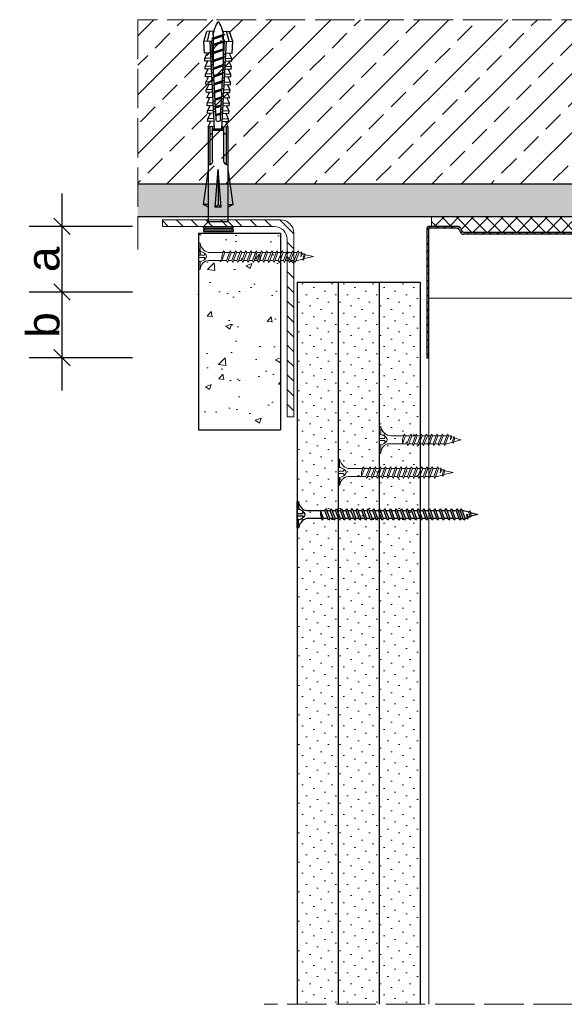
# Model space of a CAD drawing. Header units: millimetres. Extents: x 2755 to 3806, y 571 to 1066.
# Tile 2 of 7: x 2755 to 2921, y 766 to 1066. Entities that reach past the tile are written whole.
import ezdxf

# ---------------------------------------------------------------- set-up
doc = ezdxf.new("R2010")
doc.units = ezdxf.units.MM
doc.linetypes.add('ACAD_ISO02W100', pattern=[15, 12, -3])
for name, color, linetype, lineweight in [('_RIGIPS AKCESORIA', 7, 'Continuous', 18), ('_RIGIPS G-K', 7, 'Continuous', 25), ('_RIGIPS PROFIL', 7, 'Continuous', 18), ('KRESKOWANIE', 7, 'Continuous', 9), ('PRZERYWANA', 7, 'ACAD_ISO02W100', 9), ('WYMIARY', 7, 'Continuous', 25)]:
    doc.layers.add(name, color=color, linetype=linetype, lineweight=lineweight)
doc.layers.add('_Rigips_Akcesoria', color=7, linetype='Continuous')
doc.styles.get("Standard").update_dxf_attribs({"font": 'arial.ttf'})
doc.dimstyles.new('Rigips', dxfattribs={"dimtxt": 10, "dimasz": 5, "dimexe": 10, "dimexo": 5, "dimtad": 1, "dimtxsty": 'Standard', "dimblk": 'OBLIQUE', "dimcen": 2.5, "dimdle": 10, "dimadec": 0, "dimazin": 0, "dimtfac": 1, "dimtmove": 0, "dimatfit": 3, "dimldrblk": 'DOT', "dimfxl": 1, "dimarcsym": 0})

# ---------------------------------------------------------------- blocks, each defined once
blk = doc.blocks.new('UW 100 ULTRASTIL')
h = blk.add_hatch()
h.set_pattern_fill('ANSI31', color=256, scale=0.5, style=0)
h.paths.add_polyline_path([(166.82, 2.35), (89.14, 2.35, 0.286951), (88.24, 1.79), (87.91, 1.11, -0.286951), (87.01, 0.55), (78.78, 0.55, -0.414214), (78.53, 0.8), (78.53, 40), (77.98, 40), (77.98, 0.8, 0.414214), (78.78, 0), (87.35, 0, 0.286951), (88.25, 0.56), (88.58, 1.24, -0.286951), (89.48, 1.8), (166.48, 1.8, -0.286951), (167.38, 1.24), (167.71, 0.56, 0.286951), (168.61, 0), (177.18, 0, 0.414214), (177.98, 0.8), (177.98, 40), (177.43, 40), (177.43, 0.8, -0.414214), (177.18, 0.55), (168.95, 0.55, -0.286951), (168.05, 1.11), (167.72, 1.79, 0.286951)])
for p, q in [((77.98, 0.8), (77.98, 40)), ((77.98, 40), (78.53, 40)), ((78.53, 0.8), (78.53, 40)), ((177.43, 0.8), (177.43, 40)), ((177.98, 40), (177.43, 40)), ((177.98, 0.8), (177.98, 40)), ((78.78, 0.55), (87.01, 0.55)), ((78.78, 0), (87.35, 0)), ((87.91, 1.11), (88.24, 1.79)), ((88.25, 0.56), (88.58, 1.24)), ((89.14, 2.35), (166.82, 2.35)), ((89.48, 1.8), (166.48, 1.8)), ((167.71, 0.56), (167.38, 1.24)), ((168.05, 1.11), (167.72, 1.79)), ((168.61, 0), (177.18, 0)), ((168.95, 0.55), (177.18, 0.55))]:
    blk.add_line(p, q)
for centre, radius, start, end in [((78.78, 0.8), 0.8, 180, 270), ((78.78, 0.8), 0.25, 180, 270), ((87.01, 1.55), 1, 270, 334.0435), ((87.35, 1), 1, 270, 334.0435), ((89.14, 1.35), 1, 90, 154.0435), ((89.48, 0.8), 1, 90, 154.0435), ((166.48, 0.8), 1, 25.9565, 90), ((166.82, 1.35), 1, 25.9565, 90), ((168.61, 1), 1, 205.9565, 270), ((168.95, 1.55), 1, 205.9565, 270), ((177.18, 0.8), 0.8, 270, 0), ((177.18, 0.8), 0.25, 270, 0)]:
    blk.add_arc(centre, radius, start, end)
blk = doc.blocks.new('TN 25')
at = {"layer": '_RIGIPS AKCESORIA'}
for p, q in [((0, -0.84), (0, 7.16)), ((0, 7.16), (0.46, 7.16)), ((0.46, 7.16), (0.46, 4.78)), ((0.46, 4.78), (0, 4.78)), ((0, 3.5), (1.77, 3.5)), ((1.77, 3.5), (1.77, 4.2)), ((3.02, 4.46), (8.47, 4.46)), ((7.12, 4.46), (7.12, 3.18)), ((8.03, 2.01), (7.12, 4.46)), ((7.12, 3.18), (7.65, 1.53)), ((8.47, 4.46), (8.79, 5)), ((9.61, 1.51), (8.47, 4.46)), ((8.79, 5), (9.93, 2.01)), ((9, 4.46), (10.1, 4.46)), ((10.1, 4.46), (10.41, 5)), ((11.23, 1.51), (10.1, 4.46)), ((10.41, 5), (11.56, 2.01)), ((10.62, 4.46), (11.67, 4.46)), ((11.67, 4.46), (11.99, 5)), ((12.81, 1.51), (11.67, 4.46)), ((11.99, 5), (13.14, 2.01)), ((12.2, 4.46), (13.21, 4.46)), ((13.21, 4.46), (13.52, 5)), ((14.34, 1.51), (13.21, 4.46)), ((13.52, 5), (14.67, 2.01)), ((13.73, 4.46), (14.8, 4.46)), ((14.8, 4.46), (15.12, 5)), ((15.94, 1.51), (14.8, 4.46)), ((15.12, 5), (16.26, 2.01)), ((15.33, 4.46), (16.42, 4.46)), ((16.42, 4.46), (16.73, 5)), ((17.55, 1.51), (16.42, 4.46)), ((16.73, 5), (17.88, 2.01)), ((16.94, 4.46), (17.99, 4.46)), ((17.99, 4.46), (18.31, 5)), ((19.13, 1.51), (17.99, 4.46)), ((18.31, 5), (19.45, 2.01)), ((18.52, 4.46), (19.68, 4.46)), ((19.68, 4.46), (20, 5)), ((20.82, 1.51), (19.68, 4.46)), ((20, 5), (21.14, 2.01)), ((20.21, 4.46), (20.7, 4.46)), ((20.7, 4.46), (22.28, 3.98)), ((21.85, 1.83), (21.67, 3.28)), ((21.67, 3.28), (22.14, 2.4)), ((22.28, 3.98), (22.56, 4.37)), ((22.7, 2.36), (22.28, 3.98)), ((22.56, 4.37), (23.03, 2.71)), ((22.71, 3.85), (25, 3.24)), ((25, 3.24), (23.03, 2.71)), ((0, 2.83), (1.77, 2.83)), ((0.46, 1.64), (0, 1.64)), ((0.46, -0.84), (0.46, 1.64)), ((1.77, 2.83), (1.77, 2.18)), ((7.49, 2.01), (3.55, 2.01)), ((7.65, 1.53), (8.03, 2.01)), ((9.41, 2.01), (8.03, 2.01)), ((9.93, 2.01), (9.61, 1.51)), ((11.04, 2.01), (9.93, 2.01)), ((11.56, 2.01), (11.23, 1.51)), ((12.61, 2.01), (11.56, 2.01)), ((13.14, 2.01), (12.81, 1.51)), ((14.15, 2.01), (13.14, 2.01)), ((14.67, 2.01), (14.34, 1.51)), ((15.74, 2.01), (14.67, 2.01)), ((16.26, 2.01), (15.94, 1.51)), ((17.36, 2.01), (16.26, 2.01)), ((17.88, 2.01), (17.55, 1.51)), ((18.93, 2.01), (17.88, 2.01)), ((19.45, 2.01), (19.13, 1.51)), ((19.45, 2.01), (20.62, 2.01)), ((21.14, 2.01), (20.82, 1.51)), ((21.14, 2.01), (21.81, 2.12)), ((22.14, 2.4), (21.85, 1.83)), ((22.7, 2.36), (22.14, 2.4)), ((23.03, 2.71), (22.7, 2.36)), ((0, -0.84), (0.46, -0.84))]:
    blk.add_line(p, q, dxfattribs=at)
for centre, major_axis, ratio, start_param, end_param in [((3.09, 7.67), (0.17, 3.2), 0.826134, 1.773653, 3.180586), ((-0.04, 0.9), (0, 3.93), 0.848176, -0.720942, -0.151112), ((1.66, 3.18), (0, 0.895), 0.848176, -1.552777, -0.720942), ((1.66, 3.18), (0, 0.895), 0.848176, 3.862535, 4.730408), ((3.37, -1.57), (0.28, 3.57), 0.832181, 0.035984, 1.430787), ((-2.73, 15.91), (0, 14.76), 0.848176, 3.399396, 3.475072), ((0.59, 4.62), (0, 2.81), 0.848176, 3.475072, 3.862535)]:
    blk.add_ellipse(centre, major_axis=major_axis, ratio=ratio, start_param=start_param, end_param=end_param, dxfattribs=at)
blk = doc.blocks.new('TN 35')
at = {"layer": '_RIGIPS AKCESORIA'}
for p, q in [((0, -0.84), (0, 7.16)), ((0, 7.16), (0.46, 7.16)), ((0.46, 7.16), (0.46, 4.78)), ((0.46, 4.78), (0, 4.78)), ((0, 3.5), (1.77, 3.5)), ((1.77, 3.5), (1.77, 4.2)), ((3.02, 4.46), (8.47, 4.46)), ((7.12, 4.46), (7.12, 3.18)), ((8.03, 2.01), (7.12, 4.46)), ((7.12, 3.18), (7.65, 1.53)), ((8.47, 4.46), (8.79, 5)), ((9.61, 1.51), (8.47, 4.46)), ((8.79, 5), (9.93, 2.01)), ((9, 4.46), (10.1, 4.46)), ((10.1, 4.46), (10.41, 5)), ((11.23, 1.51), (10.1, 4.46)), ((10.41, 5), (11.56, 2.01)), ((10.62, 4.46), (11.67, 4.46)), ((11.67, 4.46), (11.99, 5)), ((12.81, 1.51), (11.67, 4.46)), ((11.99, 5), (13.14, 2.01)), ((12.2, 4.46), (13.21, 4.46)), ((13.21, 4.46), (13.52, 5)), ((14.34, 1.51), (13.21, 4.46)), ((13.52, 5), (14.67, 2.01)), ((13.73, 4.46), (14.8, 4.46)), ((14.8, 4.46), (15.12, 5)), ((15.94, 1.51), (14.8, 4.46)), ((15.12, 5), (16.26, 2.01)), ((15.33, 4.46), (16.42, 4.46)), ((16.42, 4.46), (16.73, 5)), ((17.55, 1.51), (16.42, 4.46)), ((16.73, 5), (17.88, 2.01)), ((16.94, 4.46), (17.99, 4.46)), ((17.99, 4.46), (18.31, 5)), ((19.13, 1.51), (17.99, 4.46)), ((18.31, 5), (19.45, 2.01)), ((18.52, 4.46), (19.57, 4.46)), ((19.57, 4.46), (19.88, 5)), ((20.7, 1.51), (19.57, 4.46)), ((19.88, 5), (21.03, 2.01)), ((20.09, 4.46), (21.14, 4.46)), ((21.14, 4.46), (21.46, 5)), ((22.28, 1.51), (21.14, 4.46)), ((21.46, 5), (22.6, 2.01)), ((21.67, 4.46), (22.72, 4.46)), ((22.72, 4.46), (23.03, 5)), ((23.85, 1.51), (22.72, 4.46)), ((23.03, 5), (24.18, 2.01)), ((23.24, 4.46), (24.29, 4.46)), ((24.29, 4.46), (24.61, 5)), ((25.43, 1.51), (24.29, 4.46)), ((24.61, 5), (25.75, 2.01)), ((24.81, 4.46), (25.87, 4.46)), ((25.87, 4.46), (26.18, 5)), ((27, 1.51), (25.87, 4.46)), ((26.18, 5), (27.33, 2.01)), ((26.39, 4.46), (27.44, 4.46)), ((27.44, 4.46), (27.76, 5)), ((28.58, 1.51), (27.44, 4.46)), ((27.76, 5), (28.9, 2.01)), ((27.96, 4.46), (29.13, 4.46)), ((29.13, 4.46), (29.45, 5)), ((30.27, 1.51), (29.13, 4.46)), ((29.45, 5), (30.59, 2.01)), ((29.65, 4.46), (30.15, 4.46)), ((30.15, 4.46), (31.73, 3.98)), ((31.3, 1.83), (31.12, 3.28)), ((31.12, 3.28), (31.59, 2.4)), ((31.73, 3.98), (32.01, 4.37)), ((32.15, 2.36), (31.73, 3.98)), ((32.01, 4.37), (32.48, 2.71)), ((32.16, 3.85), (35, 3.24)), ((35, 3.24), (32.48, 2.71)), ((0, 2.83), (1.77, 2.83)), ((0.46, 1.64), (0, 1.64)), ((0.46, -0.84), (0.46, 1.64)), ((1.77, 2.83), (1.77, 2.18)), ((7.49, 2.01), (3.55, 2.01)), ((7.65, 1.53), (8.03, 2.01)), ((9.41, 2.01), (8.03, 2.01)), ((9.93, 2.01), (9.61, 1.51)), ((11.04, 2.01), (9.93, 2.01)), ((11.56, 2.01), (11.23, 1.51)), ((12.61, 2.01), (11.56, 2.01)), ((13.14, 2.01), (12.81, 1.51)), ((14.15, 2.01), (13.14, 2.01)), ((14.67, 2.01), (14.34, 1.51)), ((15.74, 2.01), (14.67, 2.01)), ((16.26, 2.01), (15.94, 1.51)), ((17.36, 2.01), (16.26, 2.01)), ((17.88, 2.01), (17.55, 1.51)), ((18.93, 2.01), (17.84, 2.01)), ((19.45, 2.01), (19.13, 1.51)), ((20.51, 2.01), (19.41, 2.01)), ((21.03, 2.01), (20.7, 1.51)), ((22.08, 2.01), (20.99, 2.01)), ((22.6, 2.01), (22.28, 1.51)), ((23.66, 2.01), (22.56, 2.01)), ((24.18, 2.01), (23.85, 1.51)), ((25.23, 2.01), (24.14, 2.01)), ((25.75, 2.01), (25.43, 1.51)), ((26.81, 2.01), (25.71, 2.01)), ((27.33, 2.01), (27, 1.51)), ((28.38, 2.01), (27.33, 2.01)), ((28.9, 2.01), (28.58, 1.51)), ((28.9, 2.01), (30.07, 2.01)), ((30.59, 2.01), (30.27, 1.51)), ((30.59, 2.01), (31.26, 2.12)), ((31.59, 2.4), (31.3, 1.83)), ((32.15, 2.36), (31.59, 2.4)), ((32.48, 2.71), (32.15, 2.36)), ((0, -0.84), (0.46, -0.84))]:
    blk.add_line(p, q, dxfattribs=at)
for centre, major_axis, ratio, start_param, end_param in [((3.09, 7.67), (0.17, 3.2), 0.826134, 1.773653, 3.180586), ((-0.04, 0.9), (0, 3.93), 0.848176, -0.720942, -0.151112), ((1.66, 3.18), (0, 0.895), 0.848176, -1.552777, -0.720942), ((1.66, 3.18), (0, 0.895), 0.848176, 3.862535, 4.730408), ((3.37, -1.57), (0.28, 3.57), 0.832181, 0.035984, 1.430787), ((-2.73, 15.91), (0, 14.76), 0.848176, 3.399396, 3.475072), ((0.59, 4.62), (0, 2.81), 0.848176, 3.475072, 3.862535)]:
    blk.add_ellipse(centre, major_axis=major_axis, ratio=ratio, start_param=start_param, end_param=end_param, dxfattribs=at)
blk = doc.blocks.new('KATOWNIK 60x40x2')
at = {"layer": 'KRESKOWANIE'}
h = blk.add_hatch(dxfattribs=at)
h.set_pattern_fill('ANSI31', color=256)
h.paths.add_polyline_path([(3327.91, 5182.56), (3291.91, 5182.56, 0.414214), (3287.91, 5178.56), (3287.91, 5122.56), (3289.91, 5122.56), (3289.91, 5176.56, -0.414214), (3293.91, 5180.56), (3327.91, 5180.56)])
at = {"layer": '_RIGIPS PROFIL'}
for p, q in [((3291.91, 5182.56), (3327.91, 5182.56)), ((3327.91, 5180.56), (3327.91, 5182.56)), ((3287.91, 5178.56), (3287.91, 5122.56)), ((3293.91, 5180.56), (3327.91, 5180.56)), ((3289.91, 5176.56), (3289.91, 5122.56)), ((3287.91, 5122.56), (3289.91, 5122.56))]:
    blk.add_line(p, q, dxfattribs=at)
for centre in [(3291.91, 5178.56), (3293.91, 5176.56)]:
    blk.add_arc(centre, 4, 90, 180, dxfattribs=at)
blk = doc.blocks.new('kolek rozprezny komplet 60')
for p, q in [((393.81, 219.85), (390.76, 218.91)), ((393.68, 217.35), (393.81, 219.85)), ((397.41, 219.66), (393.81, 219.85)), ((397.31, 217.76), (397.41, 219.66)), ((399, 219.58), (397.82, 218.98)), ((398.9, 217.68), (399, 219.58)), ((399.8, 219.54), (399, 219.58)), ((399.7, 217.64), (399.8, 219.54)), ((401.4, 219.45), (400.22, 218.85)), ((401.3, 217.56), (401.4, 219.45)), ((402.2, 219.41), (401.4, 219.45)), ((402.1, 217.51), (402.2, 219.41)), ((403.8, 219.33), (402.61, 218.72)), ((403.7, 217.43), (403.8, 219.33)), ((404.6, 219.29), (403.8, 219.33)), ((404.5, 217.39), (404.6, 219.29)), ((406.19, 219.2), (405.01, 218.6)), ((406.09, 217.3), (406.19, 219.2)), ((406.99, 219.16), (406.19, 219.2)), ((406.89, 217.26), (406.99, 219.16)), ((408.59, 219.08), (407.41, 218.47)), ((408.49, 217.18), (408.59, 219.08)), ((409.39, 219.03), (408.59, 219.08)), ((409.29, 217.14), (409.39, 219.03)), ((443.47, 219.95), (432.8, 218.45)), ((443.47, 218.45), (443.47, 219.95)), ((443.47, 219.95), (444.34, 218.45)), ((450.17, 219.95), (448.67, 218.45)), ((450.17, 219.95), (450.17, 210.95)), ((450.67, 219.95), (450.17, 219.95)), ((450.67, 219.95), (450.67, 210.95)), ((450.67, 219.35), (451.17, 219.95)), ((451.17, 219.95), (451.67, 219.95)), ((451.17, 219.95), (451.17, 210.95)), ((451.67, 219.95), (451.67, 210.95)), ((390.66, 217.01), (390.76, 218.91)), ((393.15, 216.88), (390.66, 217.01)), ((393.75, 218.75), (390.71, 217.96)), ((391.67, 216.95), (392.67, 216.95)), ((392.67, 216.95), (391.67, 213.95)), ((392.67, 216.95), (392.07, 213.95)), ((393.07, 216.95), (392.07, 213.95)), ((392.67, 216.95), (393.04, 217.45)), ((393.07, 216.95), (393.04, 217.45)), ((393.07, 216.95), (394.67, 216.95)), ((394.67, 216.95), (393.67, 213.95)), ((417.38, 216.11), (393.68, 217.35)), ((420.47, 216.55), (393.71, 217.95)), ((394.67, 216.95), (394.07, 213.95)), ((395.07, 216.95), (394.07, 213.95)), ((394.67, 216.95), (394.92, 217.29)), ((395.07, 216.95), (395.05, 217.28)), ((395.07, 216.95), (397.07, 216.95)), ((397.07, 216.95), (396.07, 213.95)), ((397.07, 216.95), (396.47, 213.95)), ((397.47, 216.95), (396.47, 213.95)), ((397.07, 216.95), (397.23, 217.17)), ((397.47, 216.95), (397.46, 217.16)), ((397.47, 216.95), (399.47, 216.95)), ((397.67, 217.14), (397.71, 217.74)), ((398.47, 217.1), (398.5, 217.7)), ((399.47, 216.95), (398.47, 213.95)), ((399.47, 216.95), (398.87, 213.95)), ((399.87, 216.95), (398.87, 213.95)), ((399.47, 216.95), (399.55, 217.05)), ((399.87, 216.95), (399.87, 217.03)), ((399.87, 216.95), (401.38, 216.95)), ((400.07, 217.02), (400.1, 217.62)), ((400.87, 216.98), (400.9, 217.58)), ((401.87, 216.92), (400.87, 213.95)), ((401.87, 216.92), (401.27, 213.95)), ((402.26, 216.9), (401.27, 213.95)), ((402.47, 216.89), (402.5, 217.49)), ((403.27, 216.85), (403.3, 217.45)), ((404.22, 216.8), (403.31, 214.05)), ((404.24, 216.8), (403.7, 214.07)), ((404.62, 216.78), (403.72, 214.07)), ((404.86, 216.77), (404.9, 217.37)), ((405.66, 216.73), (405.69, 217.32)), ((406.58, 216.68), (405.75, 214.18)), ((406.62, 216.68), (406.12, 214.2)), ((406.98, 216.66), (406.16, 214.2)), ((407.26, 216.64), (407.29, 217.24)), ((408.06, 216.6), (408.09, 217.2)), ((408.94, 216.55), (408.19, 214.31)), ((408.99, 216.55), (408.55, 214.33)), ((409.34, 216.53), (408.6, 214.33)), ((409.66, 216.52), (409.69, 217.12)), ((410.99, 218.95), (409.8, 218.35)), ((410.46, 216.47), (410.49, 217.07)), ((411.3, 216.43), (410.64, 214.44)), ((410.89, 217.05), (410.99, 218.95)), ((411.37, 216.43), (410.98, 214.45)), ((411.69, 216.41), (411.04, 214.46)), ((412.59, 218.87), (411.4, 218.26)), ((412.05, 216.39), (412.09, 216.99)), ((412.49, 216.97), (412.59, 218.87)), ((413.38, 218.82), (412.59, 218.87)), ((412.85, 216.35), (412.89, 216.95)), ((413.66, 216.31), (413.08, 214.56)), ((413.28, 216.93), (413.38, 218.82)), ((413.75, 216.3), (413.4, 214.58)), ((414.05, 216.29), (413.49, 214.58)), ((414.98, 218.74), (413.8, 218.14)), ((414.45, 216.27), (414.48, 216.86)), ((414.88, 216.84), (414.98, 218.74)), ((415.78, 218.7), (414.98, 218.74)), ((415.25, 216.22), (415.28, 216.82)), ((416.02, 216.18), (415.52, 214.69)), ((415.68, 216.8), (415.78, 218.7)), ((416.12, 216.18), (415.83, 214.71)), ((416.41, 216.16), (415.93, 214.71)), ((417.38, 218.62), (416.2, 218.01)), ((417.28, 216.72), (417.38, 218.62)), ((418.18, 218.57), (417.38, 218.62)), ((418.08, 216.68), (418.18, 218.57)), ((419.78, 218.49), (418.59, 217.89)), ((419.68, 216.59), (419.78, 218.49)), ((430.17, 217.15), (419.71, 217.15)), ((431.37, 217.95), (419.75, 217.95)), ((448.67, 218.45), (419.77, 218.45)), ((420.47, 217.15), (420.47, 213.75)), ((420.67, 217.15), (420.67, 213.75)), ((420.87, 217.15), (420.87, 213.75)), ((444.34, 216.37), (432.8, 215.45)), ((444.34, 216.37), (443.47, 215.45)), ((444.34, 214.53), (444.34, 216.37)), ((448.67, 218.45), (448.67, 212.45)), ((448.67, 216.95), (448.67, 213.95)), ((393.15, 214.02), (390.66, 213.89)), ((390.66, 213.89), (390.76, 211.99)), ((391.67, 213.95), (391.71, 213.45)), ((391.71, 213.45), (392.07, 213.95)), ((392.07, 213.95), (393.67, 213.95)), ((393.67, 213.95), (393.7, 213.55)), ((417.38, 214.79), (393.68, 213.55)), ((393.68, 213.55), (393.81, 211.05)), ((420.47, 214.35), (393.71, 212.95)), ((393.78, 213.55), (394.07, 213.95)), ((394.07, 213.95), (396.07, 213.95)), ((396.07, 213.95), (396.09, 213.67)), ((396.28, 213.68), (396.47, 213.95)), ((396.47, 213.95), (398.47, 213.95)), ((397.31, 213.14), (397.41, 211.24)), ((397.67, 213.76), (397.71, 213.16)), ((398.47, 213.95), (398.48, 213.8)), ((398.47, 213.8), (398.5, 213.2)), ((398.77, 213.81), (398.87, 213.95)), ((398.87, 213.95), (400.87, 213.95)), ((398.9, 213.22), (399, 211.32)), ((399.7, 213.26), (399.8, 211.36)), ((400.07, 213.88), (400.1, 213.28)), ((400.87, 213.95), (400.88, 213.92)), ((400.87, 213.92), (400.9, 213.32)), ((401.27, 213.95), (401.38, 213.95)), ((401.27, 213.94), (401.27, 213.95)), ((401.3, 213.35), (401.4, 211.45)), ((402.1, 213.39), (402.2, 211.49)), ((402.47, 214.01), (402.5, 213.41)), ((403.27, 214.05), (403.3, 213.45)), ((403.7, 213.47), (403.8, 211.57)), ((404.5, 213.51), (404.6, 211.62)), ((404.86, 214.13), (404.9, 213.53)), ((405.66, 214.17), (405.69, 213.58)), ((406.09, 213.6), (406.19, 211.7)), ((406.89, 213.64), (406.99, 211.74)), ((407.26, 214.26), (407.29, 213.66)), ((408.06, 214.3), (408.09, 213.7)), ((408.49, 213.72), (408.59, 211.82)), ((409.29, 213.76), (409.39, 211.87)), ((409.66, 214.38), (409.69, 213.79)), ((410.46, 214.43), (410.49, 213.83)), ((410.89, 213.85), (410.99, 211.95)), ((412.05, 214.51), (412.09, 213.91)), ((412.49, 213.93), (412.59, 212.03)), ((412.85, 214.55), (412.89, 213.95)), ((413.28, 213.97), (413.38, 212.08)), ((414.45, 214.64), (414.48, 214.04)), ((414.88, 214.06), (414.98, 212.16)), ((415.25, 214.68), (415.28, 214.08)), ((415.68, 214.1), (415.78, 212.2)), ((417.28, 214.18), (417.38, 212.29)), ((418.22, 215.58), (418.01, 214.95)), ((418.08, 214.22), (418.18, 212.33)), ((419.78, 212.41), (418.59, 213.01)), ((419.68, 214.31), (419.78, 212.41)), ((430.17, 213.75), (419.71, 213.75)), ((432.8, 215.45), (443.47, 215.45)), ((444.34, 214.53), (432.8, 215.45)), ((444.34, 214.53), (443.47, 215.45)), ((393.75, 212.15), (390.71, 212.94)), ((393.81, 211.05), (390.76, 211.99)), ((397.41, 211.24), (393.81, 211.05)), ((399, 211.32), (397.82, 211.93)), ((399.8, 211.36), (399, 211.32)), ((401.4, 211.45), (400.22, 212.05)), ((402.2, 211.49), (401.4, 211.45)), ((403.8, 211.57), (402.61, 212.18)), ((404.6, 211.62), (403.8, 211.57)), ((406.19, 211.7), (405.01, 212.3)), ((406.99, 211.74), (406.19, 211.7)), ((408.59, 211.82), (407.41, 212.43)), ((409.39, 211.87), (408.59, 211.82)), ((410.99, 211.95), (409.8, 212.55)), ((412.59, 212.03), (411.4, 212.64)), ((413.38, 212.08), (412.59, 212.03)), ((414.98, 212.16), (413.8, 212.76)), ((415.78, 212.2), (414.98, 212.16)), ((417.38, 212.29), (416.2, 212.89)), ((418.18, 212.33), (417.38, 212.29)), ((431.37, 212.95), (419.75, 212.95)), ((448.67, 212.45), (419.77, 212.45)), ((443.47, 210.95), (432.8, 212.45)), ((443.47, 212.45), (443.47, 210.95)), ((443.47, 210.95), (444.34, 212.45)), ((450.17, 210.95), (448.67, 212.45)), ((450.67, 210.95), (450.17, 210.95)), ((450.67, 211.55), (451.17, 210.95)), ((451.17, 210.95), (451.67, 210.95))]:
    blk.add_line(p, q)
for centre, radius, start, end in [((397.68, 219.24), 0.3, 177, 297), ((400.08, 219.12), 0.3, 177, 297), ((402.48, 218.99), 0.3, 177, 297), ((393.41, 206.24), 10.85, 99.2038, 121.9083), ((393.65, 216.85), 0.5, 87, 177), ((404.87, 218.87), 0.3, 177, 297), ((407.27, 218.74), 0.3, 177, 297), ((409.67, 218.61), 0.3, 177, 297), ((411.27, 218.53), 0.3, 177, 297), ((413.66, 218.41), 0.3, 177, 297), ((416.06, 218.28), 0.3, 177, 297), ((417.55, 215.45), 0.682, 255.8604, 104.1386), ((418.46, 218.15), 0.3, 177, 297), ((422.67, 216.95), 1, 90, 168.463), ((430.17, 218.45), 1.3, 270, 0), ((393.41, 224.66), 10.85, 238.0917, 260.7962), ((393.65, 214.05), 0.5, 183, 273), ((418.46, 212.75), 0.3, 63, 183), ((422.67, 213.95), 1, 191.537, 270), ((430.17, 212.45), 1.3, 0, 90), ((397.68, 211.66), 0.3, 63, 183), ((400.08, 211.78), 0.3, 63, 183), ((402.48, 211.91), 0.3, 63, 183), ((404.87, 212.03), 0.3, 63, 183), ((407.27, 212.16), 0.3, 63, 183), ((409.67, 212.29), 0.3, 63, 183), ((411.27, 212.37), 0.3, 63, 183), ((413.66, 212.5), 0.3, 63, 183), ((416.06, 212.62), 0.3, 63, 183)]:
    blk.add_arc(centre, radius, start, end)
blk = doc.blocks.new('TN 55')
at = {"layer": '_Rigips_Akcesoria'}
for p, q in [((0, -0.84), (0, 7.16)), ((0, 7.16), (0.46, 7.16)), ((0.46, 7.16), (0.46, 4.78)), ((0.46, 4.78), (0, 4.78)), ((0, 3.5), (1.77, 3.5)), ((1.77, 3.5), (1.77, 4.2)), ((3.02, 4.46), (8.47, 4.46)), ((7.12, 4.46), (7.12, 3.18)), ((8.03, 2.01), (7.12, 4.46)), ((7.12, 3.18), (7.65, 1.53)), ((8.47, 4.46), (8.79, 5)), ((9.61, 1.51), (8.47, 4.46)), ((8.79, 5), (9.93, 2.01)), ((9, 4.46), (10.1, 4.46)), ((10.1, 4.46), (10.41, 5)), ((11.23, 1.51), (10.1, 4.46)), ((10.41, 5), (11.56, 2.01)), ((10.62, 4.46), (11.67, 4.46)), ((11.67, 4.46), (11.99, 5)), ((12.81, 1.51), (11.67, 4.46)), ((11.99, 5), (13.14, 2.01)), ((12.2, 4.46), (13.21, 4.46)), ((13.21, 4.46), (13.52, 5)), ((14.34, 1.51), (13.21, 4.46)), ((13.52, 5), (14.67, 2.01)), ((13.73, 4.46), (14.8, 4.46)), ((14.8, 4.46), (15.12, 5)), ((15.94, 1.51), (14.8, 4.46)), ((15.12, 5), (16.26, 2.01)), ((15.33, 4.46), (16.42, 4.46)), ((16.42, 4.46), (16.73, 5)), ((17.55, 1.51), (16.42, 4.46)), ((16.73, 5), (17.88, 2.01)), ((16.94, 4.46), (17.99, 4.46)), ((17.99, 4.46), (18.31, 5)), ((19.13, 1.51), (17.99, 4.46)), ((18.31, 5), (19.45, 2.01)), ((18.52, 4.46), (19.68, 4.46)), ((19.68, 4.46), (20, 5)), ((20.82, 1.51), (19.68, 4.46)), ((20, 5), (21.14, 2.01)), ((20.21, 4.46), (21.37, 4.46)), ((21.37, 4.46), (21.69, 5)), ((22.51, 1.51), (21.37, 4.46)), ((21.69, 5), (22.83, 2.01)), ((21.9, 4.46), (23.06, 4.46)), ((23.06, 4.46), (23.38, 5)), ((24.2, 1.51), (23.06, 4.46)), ((23.38, 5), (24.52, 2.01)), ((23.59, 4.46), (24.75, 4.46)), ((24.75, 4.46), (25.07, 5)), ((25.89, 1.51), (24.75, 4.46)), ((25.07, 5), (26.21, 2.01)), ((25.28, 4.46), (26.44, 4.46)), ((26.44, 4.46), (26.76, 5)), ((27.58, 1.51), (26.44, 4.46)), ((26.76, 5), (27.9, 2.01)), ((26.96, 4.46), (28.13, 4.46)), ((28.13, 4.46), (28.45, 5)), ((29.27, 1.51), (28.13, 4.46)), ((28.45, 5), (29.59, 2.01)), ((28.65, 4.46), (29.82, 4.46)), ((29.82, 4.46), (30.14, 5)), ((30.96, 1.51), (29.82, 4.46)), ((30.14, 5), (31.28, 2.01)), ((30.34, 4.46), (31.51, 4.46)), ((31.51, 4.46), (31.83, 5)), ((32.65, 1.51), (31.51, 4.46)), ((31.83, 5), (32.97, 2.01)), ((32.03, 4.46), (33.2, 4.46)), ((33.2, 4.46), (33.52, 5)), ((34.34, 1.51), (33.2, 4.46)), ((33.52, 5), (34.66, 2.01)), ((33.72, 4.46), (34.89, 4.46)), ((34.89, 4.46), (35.21, 5)), ((36.03, 1.51), (34.89, 4.46)), ((35.21, 5), (36.35, 2.01)), ((35.41, 4.46), (36.58, 4.46)), ((36.58, 4.46), (36.9, 5)), ((37.72, 1.51), (36.58, 4.46)), ((36.9, 5), (38.04, 2.01)), ((37.1, 4.46), (38.27, 4.46)), ((38.27, 4.46), (38.59, 5)), ((39.41, 1.51), (38.27, 4.46)), ((38.59, 5), (39.73, 2.01)), ((38.79, 4.46), (39.96, 4.46)), ((39.96, 4.46), (40.28, 5)), ((41.1, 1.51), (39.96, 4.46)), ((40.28, 5), (41.42, 2.01)), ((40.48, 4.46), (41.65, 4.46)), ((41.65, 4.46), (41.97, 5)), ((42.79, 1.51), (41.65, 4.46)), ((41.97, 5), (43.11, 2.01)), ((42.17, 4.46), (43.34, 4.46)), ((43.34, 4.46), (43.66, 5)), ((44.48, 1.51), (43.34, 4.46)), ((43.66, 5), (44.8, 2.01)), ((43.86, 4.46), (45.03, 4.46)), ((45.03, 4.46), (45.35, 5)), ((46.17, 1.51), (45.03, 4.46)), ((45.35, 5), (46.49, 2.01)), ((45.55, 4.46), (46.72, 4.46)), ((46.72, 4.46), (47.04, 5)), ((47.86, 1.51), (46.72, 4.46)), ((47.04, 5), (48.18, 2.01)), ((47.24, 4.46), (48.41, 4.46)), ((48.41, 4.46), (48.73, 5)), ((49.55, 1.51), (48.41, 4.46)), ((48.73, 5), (49.87, 2.01)), ((48.93, 4.46), (49.68, 4.46)), ((49.68, 4.46), (50, 5)), ((50.82, 1.51), (49.68, 4.46)), ((50, 5), (51.14, 2.01)), ((50.21, 4.46), (50.7, 4.46)), ((50.7, 4.46), (52.28, 3.98)), ((51.85, 1.83), (51.67, 3.28)), ((51.67, 3.28), (52.14, 2.4)), ((52.28, 3.98), (52.56, 4.37)), ((52.7, 2.36), (52.28, 3.98)), ((52.56, 4.37), (53.03, 2.71)), ((52.71, 3.85), (55, 3.24)), ((55, 3.24), (53.03, 2.71)), ((0, 2.83), (1.77, 2.83)), ((0.46, 1.64), (0, 1.64)), ((0.46, -0.84), (0.46, 1.64)), ((1.77, 2.83), (1.77, 2.18)), ((7.49, 2.01), (3.55, 2.01)), ((7.65, 1.53), (8.03, 2.01)), ((9.41, 2.01), (8.03, 2.01)), ((9.93, 2.01), (9.61, 1.51)), ((11.04, 2.01), (9.93, 2.01)), ((11.56, 2.01), (11.23, 1.51)), ((12.61, 2.01), (11.56, 2.01)), ((13.14, 2.01), (12.81, 1.51)), ((14.15, 2.01), (13.14, 2.01)), ((14.67, 2.01), (14.34, 1.51)), ((15.74, 2.01), (14.67, 2.01)), ((16.26, 2.01), (15.94, 1.51)), ((17.36, 2.01), (16.26, 2.01)), ((17.88, 2.01), (17.55, 1.51)), ((18.93, 2.01), (17.88, 2.01)), ((19.45, 2.01), (19.13, 1.51)), ((20.62, 2.01), (19.45, 2.01)), ((21.14, 2.01), (20.82, 1.51)), ((22.31, 2.01), (21.14, 2.01)), ((22.83, 2.01), (22.51, 1.51)), ((24, 2.01), (22.83, 2.01)), ((24.52, 2.01), (24.2, 1.51)), ((25.69, 2.01), (24.52, 2.01)), ((26.21, 2.01), (25.89, 1.51)), ((27.38, 2.01), (26.21, 2.01)), ((27.9, 2.01), (27.58, 1.51)), ((29.07, 2.01), (27.9, 2.01)), ((29.59, 2.01), (29.27, 1.51)), ((30.76, 2.01), (29.59, 2.01)), ((31.28, 2.01), (30.96, 1.51)), ((32.45, 2.01), (31.28, 2.01)), ((32.97, 2.01), (32.65, 1.51)), ((34.14, 2.01), (32.97, 2.01)), ((34.66, 2.01), (34.34, 1.51)), ((35.83, 2.01), (34.66, 2.01)), ((36.35, 2.01), (36.03, 1.51)), ((37.52, 2.01), (36.35, 2.01)), ((38.04, 2.01), (37.72, 1.51)), ((39.21, 2.01), (38.04, 2.01)), ((39.73, 2.01), (39.41, 1.51)), ((40.9, 2.01), (39.73, 2.01)), ((41.42, 2.01), (41.1, 1.51)), ((42.59, 2.01), (41.42, 2.01)), ((43.11, 2.01), (42.79, 1.51)), ((44.28, 2.01), (43.11, 2.01)), ((44.8, 2.01), (44.48, 1.51)), ((45.97, 2.01), (44.8, 2.01)), ((46.49, 2.01), (46.17, 1.51)), ((47.66, 2.01), (46.49, 2.01)), ((48.18, 2.01), (47.86, 1.51)), ((49.35, 2.01), (48.18, 2.01)), ((49.87, 2.01), (49.55, 1.51)), ((49.87, 2.01), (50.62, 2.01)), ((51.14, 2.01), (50.82, 1.51)), ((51.14, 2.01), (51.81, 2.12)), ((52.14, 2.4), (51.85, 1.83)), ((52.7, 2.36), (52.14, 2.4)), ((53.03, 2.71), (52.7, 2.36)), ((0, -0.84), (0.46, -0.84))]:
    blk.add_line(p, q, dxfattribs=at)
for centre, major_axis, ratio, start_param, end_param in [((3.09, 7.67), (0.17, 3.2), 0.826134, 1.773653, 3.180586), ((-0.04, 0.9), (0, 3.93), 0.848176, -0.720942, -0.151112), ((1.66, 3.18), (0, 0.895), 0.848176, -1.552777, -0.720942), ((1.66, 3.18), (0, 0.895), 0.848176, 3.862535, 4.730408), ((3.37, -1.57), (0.28, 3.57), 0.832181, 0.035984, 1.430787), ((-2.73, 15.91), (0, 14.76), 0.848176, 3.399396, 3.475072), ((0.59, 4.62), (0, 2.81), 0.848176, 3.475072, 3.862535)]:
    blk.add_ellipse(centre, major_axis=major_axis, ratio=ratio, start_param=start_param, end_param=end_param, dxfattribs=at)
blk = doc.blocks.new('_Oblique')
at = {"color": 0, "linetype": 'ByBlock', "lineweight": -2}
blk.add_line((-0.5, -0.5), (0.5, 0.5), dxfattribs=at)
blk = doc.blocks.new('*D21')
at = {"layer": 'Defpoints', "color": 0, "transparency": 16777216}
for p in [(2794.16, 1003.07), (2767.69, 983.07), (2794.16, 983.07)]:
    blk.add_point(p, dxfattribs=at)
at = {"layer": 'WYMIARY', "color": 0, "lineweight": -2, "transparency": 16777216}
for p, q in [((2767.69, 1013.07), (2767.69, 973.07)), ((2789.16, 1003.07), (2757.69, 1003.07)), ((2789.16, 983.07), (2757.69, 983.07))]:
    blk.add_line(p, q, dxfattribs=at)
at = {"layer": 'WYMIARY', "color": 0, "lineweight": -2, "transparency": 16777216, "xscale": 5, "yscale": 5, "zscale": 5}
for p, rotation in [((2767.69, 1003.07), 90), ((2767.69, 983.07), 270)]:
    blk.add_blockref('_Oblique', p, dxfattribs=dict(at, rotation=rotation))
at = {"layer": 'WYMIARY', "color": 0, "transparency": 16777216, "insert": (2761.98, 993.07), "char_height": 10, "attachment_point": 5, "rotation": 90}
blk.add_mtext('a', dxfattribs=at)
blk = doc.blocks.new('_Dot')
at = {"color": 0, "linetype": 'ByBlock', "lineweight": -2}
blk.add_line((-0.5, 0), (-1, 0), dxfattribs=at)
at = {"color": 0, "linetype": 'ByBlock', "const_width": 0.5}
blk.add_lwpolyline([(-0.25, 0, 1), (0.25, 0, 1)], format="xyb", close=True, dxfattribs=at)
blk = doc.blocks.new('*D22')
at = {"layer": 'Defpoints', "color": 0, "transparency": 16777216}
for p in [(2794.16, 983.07), (2767.69, 963.07), (2794.16, 963.07)]:
    blk.add_point(p, dxfattribs=at)
at = {"layer": 'WYMIARY', "color": 0, "lineweight": -2, "transparency": 16777216}
for p, q in [((2767.69, 993.07), (2767.69, 953.07)), ((2789.16, 983.07), (2757.69, 983.07)), ((2789.16, 963.07), (2757.69, 963.07))]:
    blk.add_line(p, q, dxfattribs=at)
at = {"layer": 'WYMIARY', "color": 0, "lineweight": -2, "transparency": 16777216, "xscale": 5, "yscale": 5, "zscale": 5}
for p, rotation in [((2767.69, 983.07), 90), ((2767.69, 963.07), 270)]:
    blk.add_blockref('_Oblique', p, dxfattribs=dict(at, rotation=rotation))
at = {"layer": 'WYMIARY', "color": 0, "transparency": 16777216, "insert": (2761.98, 973.07), "char_height": 10, "attachment_point": 5, "rotation": 90}
blk.add_mtext('b', dxfattribs=at)

msp = doc.modelspace()

# ---------------------------------------------------------------- hatches: boundary and pattern name
at = {"layer": 'KRESKOWANIE'}
h = msp.add_hatch(dxfattribs=at)
h.set_pattern_fill('ANSI33', color=256, scale=2, angle=180, style=0)
h.set_pattern_definition([(225, (652, 4e-12), (8.980256, -8.980256), []), (225, (643.02, 4e-12), (8.980256, -8.980256), [6.35, -3.175])])
h.paths.add_polyline_path([(3066.775, 1066.068), (2790.775, 1066.068), (2790.775, 1016.068), (3066.775, 1016.068)])
h = msp.add_hatch(dxfattribs=at)
h.set_pattern_fill('AR-SAND', color=256, scale=0.1, style=0)
h.set_pattern_definition([(37.5, (326, -308.061), (-0.160003, 4.8941324), [0, -3.8608, 0, -4.318, 0, -4.1275]), (7.5, (326, -308.061), (4.495233, 7.168251), [0, -2.0828, 0, -3.4798, 0, -1.3335]), (327.5, (322.876, -308.061), (7.909924, 0.014372), [0, -1.27, 0, -4.572, 0, -5.969]), (317.5, (322.876, -308.061), (7.635565, 2.229293), [0, -0.635, 0, -2.9972, 0, -3.429])])
h.paths.add_polyline_path([(3066.775, 1016.068), (2790.775, 1016.068), (2790.775, 1006.068), (3066.775, 1006.068)])
h = msp.add_hatch(dxfattribs=at)
h.set_pattern_fill('ANSI37', color=256, angle=270, style=0)
h.set_pattern_definition([(315, (4879.5498, 2440.1966), (2.245064, 2.245064), []), (45, (4879.5498, 2440.1966), (-2.245064, 2.245064), [])])
h.paths.add_polyline_path([(2889.049, 1002.505), (2889.377, 1001.83, 0.2869508), (2890.277, 1001.268), (2967.273, 1001.268, 0.2869508), (2968.172, 1001.83), (2968.501, 1002.505, -0.2869508), (2969.4, 1003.068), (2977.375, 1003.068), (2977.375, 1006.068), (2880.175, 1006.068), (2880.175, 1003.068), (2888.15, 1003.068, -0.2869508)])
h = msp.add_hatch(dxfattribs=at)
h.set_pattern_fill('AR-CONC', color=256, scale=0.1, style=0)
h.set_pattern_definition([(50, (-1.5, -2e-13), (18.21847, -1.59391), [1.905, -20.955]), (355, (-1.5, -2e-13), (-3.52428, 19.10566), [1.524, -16.764]), (100.451, (0.018, -0.133), (14.69425, 17.51167), [1.619, -17.809]), (46.1842, (-1.5, 5.08), (27.1079, -4.20423), [2.8575, -31.4325]), (96.6356, (0.76, 4.73), (23.74042, 24.74256), [2.4285, -26.7135]), (351.184, (-1.5, 5.08), (23.74046, 24.7425), [2.286, -25.146]), (21, (1.04, 3.81), (15.16149, -10.22655), [1.905, -20.955]), (326, (1.04, 3.81), (6.1802, 18.4188), [1.524, -16.764]), (71.4514, (2.303, 2.958), (21.34165, 8.19229), [1.619, -17.809]), (37.5, (-1.5, -2e-13), (0.30886, 8.455504), [0, -16.5608, 0, -17.018, 0, -16.8275]), (7.5, (-1.5, -2e-13), (6.681966, 10.018057), [0, -9.7028, 0, -16.1798, 0, -6.4135]), (327.5, (-7.164, -2e-13), (13.55906, -0.572874), [0, -6.35, 0, -19.812, 0, -26.289]), (317.5, (-9.704, -2e-13), (14.81292, 2.54265), [0, -8.255, 0, -13.1572, 0, -18.669])])
h.paths.add_polyline_path([(2809.275, 941.068), (2834.275, 941.068), (2834.275, 1001.068), (2809.275, 1001.068)])
h = msp.add_hatch(dxfattribs=at)
h.set_pattern_fill('DOTS', color=256, scale=2, angle=225, style=0)
h.set_pattern_definition([(225, (-12.5, 0), (1.122532, -3.367596), [0, -3.175])])
h.paths.add_polyline_path([(2851.775, 986.068), (2839.275, 986.068), (2839.275, 766.068), (2851.775, 766.068)])
h = msp.add_hatch(dxfattribs=at)
h.set_pattern_fill('DOTS', color=256, scale=2, angle=225, style=0)
h.paths.add_polyline_path([(2864.275, 986.068), (2851.775, 986.068), (2851.775, 766.068), (2864.275, 766.068)])
h = msp.add_hatch(dxfattribs=at)
h.set_pattern_fill('DOTS', color=256, scale=2, angle=225, style=0)
h.paths.add_polyline_path([(2876.775, 986.068), (2864.275, 986.068), (2864.275, 766.068), (2876.775, 766.068)])

# ---------------------------------------------------------------- linework, layer by layer
for p, q in [((2790.775, 1016.068), (3066.775, 1016.068)), ((2790.775, 1006.068), (3066.775, 1006.068))]:
    msp.add_line(p, q)
at = {"layer": '_RIGIPS G-K'}
for p, q in [((2809.275, 1001.068), (2809.275, 941.068)), ((2809.275, 1001.068), (2834.275, 1001.068)), ((2834.275, 1001.068), (2834.275, 941.068)), ((2839.275, 986.068), (2876.775, 986.068)), ((2839.275, 986.068), (2839.275, 766.068)), ((2851.775, 986.068), (2851.775, 766.068)), ((2864.275, 986.068), (2864.275, 766.068)), ((2876.775, 986.068), (2876.775, 766.068)), ((2809.275, 941.068), (2834.275, 941.068))]:
    msp.add_line(p, q, dxfattribs=at)
at = {"layer": '_RIGIPS PROFIL', "lineweight": 9}
for p, q in [((2879.375, 981.268), (2978.175, 981.268)), ((2879.409, 766.068), (2879.375, 981.268))]:
    msp.add_line(p, q, dxfattribs=at)
at = {"layer": 'KRESKOWANIE'}
msp.add_line((2880.175, 1003.068), (2880.175, 1006.068), dxfattribs=at)
at = {"layer": 'PRZERYWANA'}
for p, q in [((3066.775, 1066.068), (2790.775, 1066.068)), ((2790.775, 1066.068), (2790.775, 996.068)), ((3028.275, 766.068), (2829.275, 766.068))]:
    msp.add_line(p, q, dxfattribs=at)

# ---------------------------------------------------------------- block references
at = {"xscale": -1, "rotation": 90}
msp.add_blockref('kolek rozprezny komplet 60', (3030.725, 1453.242), dxfattribs=at)
at = {"rotation": 180}
msp.add_blockref('UW 100 ULTRASTIL', (3056.755, 1003.068), dxfattribs=at)
msp.add_blockref('TN 55', (2839.275, 912.099))
at = {"layer": '_RIGIPS AKCESORIA', "xscale": -1, "rotation": 180}
for name, p in [('TN 35', (2809.275, 997.124)), ('TN 25', (2864.275, 941.311)), ('TN 35', (2851.775, 931.311))]:
    msp.add_blockref(name, p, dxfattribs=at)
at = {"layer": '_RIGIPS PROFIL', "xscale": -1}
msp.add_blockref('KATOWNIK 60x40x2', (6126.182, -4177.495), dxfattribs=at)

# ---------------------------------------------------------------- dimensions: what is measured, and where the dimension line sits
at = {"layer": 'WYMIARY'}
for base, p1, p2, text, picture, middle in [((2767.689, 983.068), (2794.159, 1003.068), (2794.159, 983.068), 'a', '*D21', (2761.982, 993.068)), ((2767.689, 963.068), (2794.159, 983.068), (2794.159, 963.068), 'b', '*D22', (2761.982, 973.068))]:
    dim = msp.add_linear_dim(base=base, p1=p1, p2=p2, angle=90, text=text, dimstyle='Rigips', dxfattribs=at)
    dim.commit()
    dim.dimension.update_dxf_attribs({"geometry": picture, "text_midpoint": middle})

doc.saveas('drawing.dxf')
